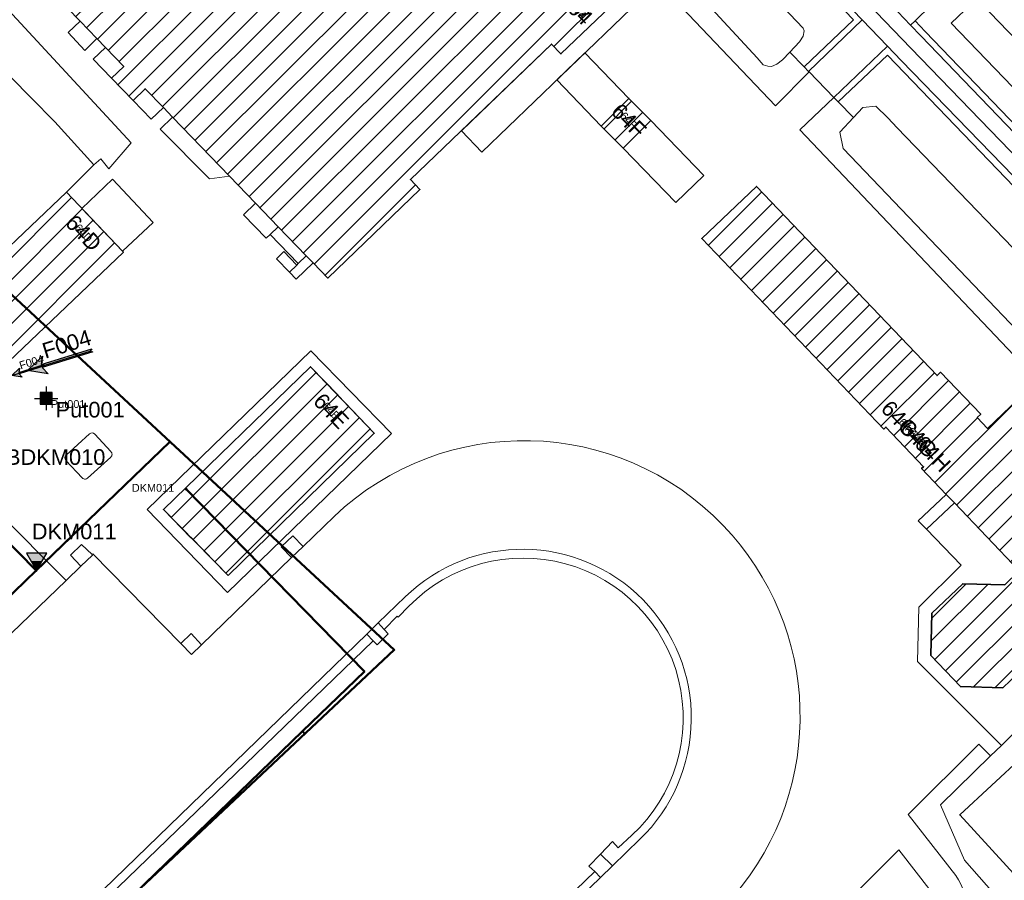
# Model space of a CAD drawing. Header units: metres. Extents: x 124322 to 125871, y 483990 to 485142.
# Tile 34 of 61: x 124817 to 124943, y 484557 to 484668. Entities that reach past the tile are written whole.
import ezdxf
from ezdxf.enums import TextEntityAlignment as Align

# ---------------------------------------------------------------- set-up
doc = ezdxf.new("R2010")
doc.units = ezdxf.units.M
for name, color, linetype, lineweight in [('00_GEO_Arcering', 252, 'Continuous', 15), ('B-RO-OG-BEBOUWING-GV', 7, 'Continuous', 35), ('B-RO-OG-BEBOUWING-T18', 7, 'Continuous', 18), ('B-RO-OG-BEBOUWING-T18 @ 0.5', 7, 'Continuous', 18), ('B-RO-OG-BEBOUWING-T18 @ 1', 7, 'Continuous', 18), ('B-RO-OG-BEBOUWING_BORDES-GV', 7, 'Continuous', 18), ('B-RO-OG-BEBOUWING_LUIFEL-GV', 7, 'Continuous', 18), ('B-RO-OG-BEBOUWING_OVERBOUWING-GV', 7, 'Continuous', 18), ('B-RO-OG-BEBOUWING_TRAP-GV', 7, 'Continuous', 18), ('B-RO-OG-TERREIN_CULTUURSCHEIDING-GV', 7, 'Continuous', 0), ('B-RO-OG-TERREIN_ERF-GV', 7, 'Continuous', 0), ('B-RO-OG-WATER-GV', 151, 'Continuous', 13), ('B-RO-VH-ONVERHARD-GV', 252, 'Continuous', 18), ('B-RO-VH-VERHARDING_GESLOTEN-GV', 252, 'Continuous', 18), ('B-RO-VH-VERHARDING_OPEN-GV', 7, 'Continuous', 9)]:
    doc.layers.add(name, color=color, linetype=linetype, lineweight=lineweight)
for name, color, linetype in [('00_GEO_Fotopijlen', 7, 'Continuous'), ('00_GEO_Fotopijlen @ 0.5', 7, 'Continuous'), ('00_GEO_Fotopijlen @ 1', 7, 'Continuous'), ('00_GEO_Meetpunten', 7, 'Continuous'), ('00_GEO_Meetpunten @ 0.5', 7, 'Continuous'), ('00_GEO_Meetpunten @ 1', 7, 'Continuous'), ('00_GEO_Sonderingen', 7, 'Continuous'), ('00_GEO_Sonderingen @ 0.5', 7, 'Continuous'), ('00_GEO_Sonderingen @ 1', 7, 'Continuous'), ('00_GEO_Sonderingen_ntm', 7, 'Continuous'), ('00_GEO_Sonderingen_ntm @ 0.5', 7, 'Continuous'), ('00_GEO_Sonderingen_ntm @ 1', 7, 'Continuous')]:
    doc.layers.add(name, color=color, linetype=linetype)
doc.layers.add('DATATRANSPORT', color=3, linetype='Continuous', lineweight=50, true_color=0x00ff00)
doc.layers.add('KLICGRENS', color=6, linetype='Continuous', lineweight=50, true_color=0xff00ff)
doc.styles.add('IBstijl', font='arial.ttf', dxfattribs={"height": 2})
pattern_1 = [(45, (0, 0), (-1.414213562, 1.414213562), [])]

# ---------------------------------------------------------------- blocks, each defined once
blk = doc.blocks.new('*U205')
at = {"layer": 'B-RO-OG-BEBOUWING-T18 @ 0.5', "style": 'IBstijl'}
blk.add_text('64F', height=1, rotation=-45, dxfattribs=at).set_placement((124895.108, 484654.782), align=Align.MIDDLE)
at = {"layer": 'B-RO-OG-BEBOUWING-T18 @ 1', "style": 'IBstijl'}
blk.add_text('64F', height=2, rotation=-45, dxfattribs=at).set_placement((124895.108, 484654.782), align=Align.MIDDLE)
blk = doc.blocks.new('*U253')
at = {"layer": 'B-RO-OG-BEBOUWING-T18 @ 0.5', "style": 'IBstijl'}
blk.add_text('64G', height=1, rotation=-46.3, dxfattribs=at).set_placement((124932.247, 484613.981), align=Align.MIDDLE)
at = {"layer": 'B-RO-OG-BEBOUWING-T18 @ 1', "style": 'IBstijl'}
blk.add_text('64G', height=2, rotation=-46.3, dxfattribs=at).set_placement((124932.247, 484613.981), align=Align.MIDDLE)
blk = doc.blocks.new('*U254')
at = {"layer": 'B-RO-OG-BEBOUWING-T18 @ 0.5', "style": 'IBstijl'}
blk.add_text('64G-64H', height=1, rotation=-46.3, dxfattribs=at).set_placement((124931.886, 484614.359), align=Align.MIDDLE)
at = {"layer": 'B-RO-OG-BEBOUWING-T18 @ 1', "style": 'IBstijl'}
blk.add_text('64G-64H', height=2, rotation=-46.3, dxfattribs=at).set_placement((124931.886, 484614.359), align=Align.MIDDLE)
blk = doc.blocks.new('*U364')
at = {"layer": 'B-RO-OG-BEBOUWING-T18 @ 0.5', "style": 'IBstijl'}
blk.add_text('64', height=1, rotation=-46.1, dxfattribs=at).set_placement((124888.882, 484668.614), align=Align.MIDDLE)
at = {"layer": 'B-RO-OG-BEBOUWING-T18 @ 1', "style": 'IBstijl'}
blk.add_text('64', height=2, rotation=-46.1, dxfattribs=at).set_placement((124888.882, 484668.614), align=Align.MIDDLE)
blk = doc.blocks.new('*U376')
at = {"layer": 'B-RO-OG-BEBOUWING-T18 @ 0.5', "style": 'IBstijl'}
blk.add_text('64E', height=1, rotation=-46.2, dxfattribs=at).set_placement((124856.996, 484617.599), align=Align.MIDDLE)
at = {"layer": 'B-RO-OG-BEBOUWING-T18 @ 1', "style": 'IBstijl'}
blk.add_text('64E', height=2, rotation=-46.2, dxfattribs=at).set_placement((124856.996, 484617.599), align=Align.MIDDLE)
blk = doc.blocks.new('*U377')
at = {"layer": 'B-RO-OG-BEBOUWING-T18 @ 0.5', "style": 'IBstijl'}
blk.add_text('64D', height=1, rotation=-46.4, dxfattribs=at).set_placement((124825.287, 484640.384), align=Align.MIDDLE)
at = {"layer": 'B-RO-OG-BEBOUWING-T18 @ 1', "style": 'IBstijl'}
blk.add_text('64D', height=2, rotation=-46.4, dxfattribs=at).set_placement((124825.287, 484640.384), align=Align.MIDDLE)
blk = doc.blocks.new('Sondering')
at = {"color": 0}
blk.add_lwpolyline([(-1.3, 2.25), (0, 0), (1.3, 2.25)], close=True, dxfattribs=at)
blk.add_solid([(-1.3, 2.25), (1.3, 2.25), (0, 0)], dxfattribs=at)
at = {"color": 7, "style": 'IBstijl'}
blk.add_attdef('ATTEXT', (1.43, -0.5), '', height=2, dxfattribs=at)
blk = doc.blocks.new('*U424')
at = {"layer": '00_GEO_Sonderingen @ 0.5'}
ref = blk.add_blockref('Sondering', (124802.91, 484613.6), dxfattribs=dict(at, xscale=0.5, yscale=0.5, zscale=0.5))
ref.add_attrib('ATTEXT', 'DKM010/vBDKM010', (124802.6, 484612.14), dxfattribs={"layer": '0', "color": 7, "height": 1, "style": 'IBstijl'})
at = {"layer": '00_GEO_Sonderingen @ 1'}
ref = blk.add_blockref('Sondering', (124802.91, 484613.6), dxfattribs=at)
ref.add_attrib('ATTEXT', 'DKM010/vBDKM010', (124802.3, 484610.68), dxfattribs={"layer": '0', "color": 7, "height": 2, "style": 'IBstijl'})
blk = doc.blocks.new('Meetpunt')
blk.add_hatch(color=0).paths.add_polyline_path([(-0.75, 0.75), (-0.75, -0.75), (0.75, -0.75), (0.75, 0.75)])
at = {"color": 0}
for p, q in [((0, 1.5), (0, -1.5)), ((-1.5, 0), (1.5, 0))]:
    blk.add_line(p, q, dxfattribs=at)
blk.add_lwpolyline([(-0.75, 0.75), (-0.75, -0.75), (0.75, -0.75), (0.75, 0.75)], close=True, dxfattribs=at)
at = {"color": 7, "style": 'IBstijl'}
blk.add_attdef('ATTEXT', (1.21, -2.45), '', height=2, dxfattribs=at)
blk = doc.blocks.new('*U425')
at = {"layer": '00_GEO_Meetpunten @ 0.5', "xscale": 0.5, "yscale": 0.5, "zscale": 0.5}
blk.add_blockref('Meetpunt', (124820.49, 484619.2), dxfattribs=at).add_auto_attribs({'ATTEXT': 'Put001'})
at = {"layer": '00_GEO_Meetpunten @ 1'}
blk.add_blockref('Meetpunt', (124820.49, 484619.2), dxfattribs=at).add_auto_attribs({'ATTEXT': 'Put001'})
blk = doc.blocks.new('*U93')
blk.add_hatch(color=0).paths.add_polyline_path([(4.19, -0.01), (6.6, -1.21), (6.11, -0.21), (12.89, -0.2), (12.59, 0), (12.89, 0.2), (6.11, 0.19), (6.59, 1.19)])
blk.add_line((4.19, -0.01), (12.59, 0))
at = {"color": 7}
blk.add_lwpolyline([(12.89, -0.2), (6.11, -0.21), (6.6, -1.21), (4.19, -0.01), (6.59, 1.19), (6.11, 0.19), (12.89, 0.2), (12.59, 0)], close=True, dxfattribs=at)
at = {"color": 7, "style": 'IBstijl'}
blk.add_attdef('FOTO', (-7.41, 1.06), '', height=2, dxfattribs=at)
blk = doc.blocks.new('*U434')
at = {"layer": '00_GEO_Fotopijlen @ 0.5'}
ref = blk.add_blockref('*U93', (124814.09, 484621.53), dxfattribs=dict(at, xscale=0.5, yscale=0.5, zscale=0.5, rotation=17.23633533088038))
ref.add_attrib('FOTO', 'F004', (124817.23, 484622.9), dxfattribs={"layer": '0', "color": 7, "height": 1, "rotation": 17.2363, "style": 'IBstijl'})
at = {"layer": '00_GEO_Fotopijlen @ 1'}
ref = blk.add_blockref('*U93', (124814.09, 484621.53), dxfattribs=dict(at, rotation=17.23633533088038))
ref.add_attrib('FOTO', 'F004', (124820.37, 484624.26), dxfattribs={"layer": '0', "color": 7, "height": 2, "rotation": 17.2363, "style": 'IBstijl'})
blk = doc.blocks.new('*U96')
at = {"true_color": 0xffffff}
h = blk.add_hatch(color=7, dxfattribs=at)
h.dxf.hatch_style = 1
h.paths.add_polyline_path([(-1.3, 2.25), (0, 0), (1.3, 2.25)])
at = {"color": 0}
blk.add_lwpolyline([(-1.3, 2.25), (0, 0), (1.3, 2.25)], close=True, dxfattribs=at)
at = {"color": 7, "style": 'IBstijl'}
blk.add_attdef('ATTEXT', (14.17, 7.98), '', height=2, dxfattribs=at)
blk = doc.blocks.new('*U440')
at = {"layer": '00_GEO_Sonderingen_ntm @ 0.5'}
ref = blk.add_blockref('*U96', (124819.26, 484597.14), dxfattribs=dict(at, xscale=0.5, yscale=0.5, zscale=0.5))
ref.add_attrib('ATTEXT', 'DKM011', (124831.46, 484607.24), dxfattribs={"layer": '0', "color": 7, "height": 1, "style": 'IBstijl'})
at = {"layer": '00_GEO_Sonderingen_ntm @ 1'}
ref = blk.add_blockref('*U96', (124819.26, 484597.14), dxfattribs=at)
ref.add_attrib('ATTEXT', 'DKM011', (124818.65, 484601.15), dxfattribs={"layer": '0', "color": 7, "height": 2, "style": 'IBstijl'})

msp = doc.modelspace()

# ---------------------------------------------------------------- hatches: boundary and pattern name
at = {"layer": '00_GEO_Arcering'}
h = msp.add_hatch(dxfattribs=at)
h.set_pattern_fill('BEBOUWING', color=256)
h.set_pattern_definition(pattern_1)
h.paths.add_polyline_path([(124879.453, 484685.044), (124877.108, 484687.479), (124874.391, 484690.301), (124872.047, 484692.736), (124868.66, 484696.252), (124866.388, 484698.612), (124861.791, 484703.386), (124860.442, 484704.787), (124846.338, 484719.435), (124845.185, 484720.633), (124842.84, 484723.068), (124840.11, 484725.903), (124837.765, 484728.339), (124836.164, 484730.002), (124832.923, 484733.367), (124823.59, 484743.059), (124807.942, 484728.011), (124800.921, 484721.26), (124783.15, 484704.17), (124792.339, 484694.582), (124795.689, 484697.751), (124799.054, 484694.26), (124805.928, 484687.127), (124807.447, 484685.551), (124809.792, 484683.118), (124808.215, 484681.598), (124810.948, 484678.776), (124812.518, 484680.289), (124814.89, 484677.828), (124816.153, 484676.517), (124818.164, 484674.43), (124821.237, 484671.241), (124823.219, 484669.185), (124824.829, 484667.514), (124826.981, 484665.281), (124828.07, 484664.151), (124830.428, 484661.704), (124828.873, 484660.205), (124831.613, 484657.362), (124833.168, 484658.861), (124835.506, 484656.435), (124836.685, 484655.211), (124843.955, 484647.668), (124847.302, 484644.195), (124850.202, 484641.185), (124853.804, 484637.448), (124854.678, 484636.541), (124856.551, 484634.596), (124868.356, 484645.953), (124867.143, 484647.214), (124885.195, 484664.581), (124886.408, 484663.32), (124893.657, 484670.292)])
h = msp.add_hatch(dxfattribs=at)
h.set_pattern_fill('BEBOUWING', color=256)
h.set_pattern_definition(pattern_1)
h.paths.add_polyline_path([(124897.937, 484654.782), (124895.108, 484657.611), (124891.573, 484654.075), (124894.401, 484651.247)])
h = msp.add_hatch(dxfattribs=at)
h.set_pattern_fill('BEBOUWING', color=256)
h.set_pattern_definition(pattern_1)
h.paths.add_polyline_path([(124823.09, 484645.596), (124800.227, 484623.851), (124797.987, 484621.721), (124805.333, 484613.997), (124811.126, 484619.536), (124811.082, 484619.573), (124830.39, 484637.936), (124830.277, 484638.038)])
h = msp.add_hatch(dxfattribs=at)
h.set_pattern_fill('BEBOUWING', color=256)
h.set_pattern_definition(pattern_1)
h.paths.add_polyline_path([(124935.755, 484606.887), (124936.791, 484605.802), (124945.099, 484597.097), (124943.26, 484595.329), (124937.862, 484595.456), (124933.921, 484591.7), (124933.788, 484586.262), (124937.576, 484582.282), (124942.98, 484582.142), (124946.929, 484585.896), (124947.07, 484591.269), (124948.974, 484593.036), (124950.166, 484591.788), (124957.156, 484598.454), (124960.144, 484601.335), (124961.046, 484602.203), (124944.94, 484619.074), (124941.034, 484615.346), (124939.714, 484616.729), (124940.163, 484617.157), (124935.026, 484622.539), (124934.577, 484622.111), (124911.44, 484646.352), (124904.453, 484639.683), (124927.762, 484615.261), (124928.023, 484615.51), (124932.856, 484610.447), (124932.595, 484610.198)])
h = msp.add_hatch(dxfattribs=at)
h.set_pattern_fill('BEBOUWING', color=256)
h.set_pattern_definition(pattern_1)
h.paths.add_polyline_path([(124843.781, 484596.521), (124862.515, 484614.736), (124857.85, 484619.598), (124857.872, 484619.624), (124854.355, 484623.257), (124835.498, 484604.954), (124839.009, 484601.338), (124839.059, 484601.387)])

# ---------------------------------------------------------------- linework, layer by layer
at = {"layer": 'B-RO-OG-BEBOUWING-GV'}
for points in [[(124823.219, 484669.185), (124824.829, 484667.514), (124826.981, 484665.281), (124828.07, 484664.151), (124830.428, 484661.704), (124828.873, 484660.205), (124831.613, 484657.362), (124833.168, 484658.861), (124835.506, 484656.435), (124836.685, 484655.211), (124843.955, 484647.668), (124847.302, 484644.195), (124850.202, 484641.185), (124853.804, 484637.448), (124854.678, 484636.541), (124856.551, 484634.596), (124868.356, 484645.953), (124867.143, 484647.214), (124885.195, 484664.581), (124886.408, 484663.32), (124893.657, 484670.292)], [(124944.94, 484619.074), (124941.034, 484615.346), (124939.714, 484616.729), (124940.163, 484617.157), (124935.026, 484622.539), (124934.577, 484622.111), (124911.44, 484646.352), (124904.453, 484639.683), (124927.762, 484615.261), (124928.023, 484615.51), (124932.856, 484610.447), (124932.595, 484610.198), (124935.755, 484606.887), (124936.791, 484605.802), (124945.099, 484597.097)], [(124943.26, 484595.329), (124937.862, 484595.456), (124933.921, 484591.7), (124933.788, 484586.262), (124937.576, 484582.282), (124942.98, 484582.142), (124946.929, 484585.896)]]:
    msp.add_lwpolyline(points, dxfattribs=at)
for points in [[(124897.937, 484654.782), (124895.108, 484657.611), (124891.573, 484654.075), (124894.401, 484651.247)], [(124823.09, 484645.596), (124800.227, 484623.851), (124797.987, 484621.721), (124805.333, 484613.997), (124811.126, 484619.536), (124811.082, 484619.573), (124830.39, 484637.936), (124830.277, 484638.038)], [(124843.781, 484596.521), (124862.515, 484614.736), (124857.85, 484619.598), (124857.872, 484619.624), (124854.355, 484623.257), (124835.498, 484604.954), (124839.009, 484601.338), (124839.059, 484601.387)], [(124945.596, 484573.381), (124937.482, 484565.842), (124947.618, 484554.809), (124955.736, 484562.347)]]:
    msp.add_lwpolyline(points, close=True, dxfattribs=at)
at = {"layer": 'B-RO-OG-BEBOUWING_BORDES-GV'}
for points in [[(124847.302, 484644.195), (124845.776, 484642.724), (124848.676, 484639.714), (124849.18, 484640.2), (124850.202, 484641.185)], [(124854.678, 484636.541), (124853.804, 484637.448), (124852.782, 484636.463), (124852.58, 484636.269), (124851.644, 484635.367), (124852.518, 484634.46)]]:
    msp.add_lwpolyline(points, close=True, dxfattribs=at)
at = {"layer": 'B-RO-OG-BEBOUWING_LUIFEL-GV'}
for points in [[(124891.397, 484672.639), (124893.657, 484670.292), (124886.408, 484663.32), (124885.195, 484664.581), (124873.657, 484653.481), (124876.299, 484650.735), (124896.529, 484670.246), (124892.855, 484674.044)], [(124825.054, 484643.531), (124830.277, 484638.038), (124834.178, 484641.741), (124828.965, 484647.267)], [(124833.427, 484604.98), (124843.726, 484594.352), (124864.726, 484614.705), (124854.391, 484625.294)], [(124854.355, 484623.257), (124862.515, 484614.736), (124843.781, 484596.521), (124835.498, 484604.954)]]:
    msp.add_lwpolyline(points, close=True, dxfattribs=at)
at = {"layer": 'B-RO-OG-BEBOUWING_OVERBOUWING-GV'}
for points in [[(124895.108, 484657.611), (124889.479, 484663.447), (124885.881, 484659.977), (124891.573, 484654.075)], [(124897.937, 484654.782), (124894.401, 484651.247), (124901.125, 484644.275), (124904.724, 484647.745)]]:
    msp.add_lwpolyline(points, close=True, dxfattribs=at)
at = {"layer": 'B-RO-OG-BEBOUWING_TRAP-GV'}
for points in [[(124828.07, 484664.151), (124826.514, 484662.653), (124828.873, 484660.205), (124830.428, 484661.704)], [(124831.613, 484657.362), (124833.95, 484654.936), (124835.506, 484656.435), (124833.168, 484658.861)], [(124850.202, 484641.185), (124849.18, 484640.2), (124852.782, 484636.463), (124853.804, 484637.448)], [(124851.644, 484635.367), (124852.58, 484636.269), (124850.922, 484637.989), (124849.986, 484637.087)]]:
    msp.add_lwpolyline(points, close=True, dxfattribs=at)
at = {"layer": 'B-RO-OG-TERREIN_CULTUURSCHEIDING-GV'}
for points in [[(124886.489, 484707.644), (124879.84, 484701.095), (124880.406, 484700.531), (124880.741, 484700.859), (124886.474, 484706.506), (124923.856, 484667.684), (124917.573, 484661.645), (124918.131, 484661.071), (124924.988, 484667.662)], [(124880.406, 484700.531), (124882.654, 484698.293), (124884.06, 484699.56), (124885.47, 484698.62), (124887.1, 484697.76), (124888.22, 484697.05), (124889.3, 484696.18), (124917.43, 484666.6), (124917.55, 484666.29), (124917.43, 484665.58), (124916.98, 484664.85), (124915.727, 484663.545), (124917.573, 484661.645), (124923.856, 484667.684), (124886.474, 484706.506), (124880.741, 484700.859)], [(124929.972, 484662.484), (124928.241, 484664.284), (124921.372, 484657.736), (124921.93, 484657.162), (124928.217, 484663.155), (124979.071, 484610.291), (124978.896, 484611.784), (124977.765, 484613.041), (124976.933, 484613.917), (124955.878, 484635.778)]]:
    msp.add_lwpolyline(points, close=True, dxfattribs=at)
for points in [[(124931.756, 484667.539), (124931.184, 484666.98), (124932.481, 484665.631), (124959.815, 484637.248), (124982.491, 484613.749), (124986.502, 484617.505)], [(124985.933, 484618.068), (124982.495, 484614.792), (124960.018, 484638.151), (124933.058, 484666.185), (124931.756, 484667.539)], [(124978.883, 484608.078), (124979.486, 484607.99), (124979.981, 484608.338), (124979.877, 484608.461), (124980.279, 484608.814), (124979.09, 484610.133), (124979.071, 484610.291), (124928.217, 484663.155), (124921.93, 484657.162)], [(124921.93, 484657.162), (124923.876, 484655.159), (124925.05, 484656.43), (124926.73, 484656.64), (124928.28, 484655.14), (124929.47, 484653.85), (124972.76, 484608.94), (124973.7, 484607.98), (124974.4, 484606.15), (124973.87, 484605.35), (124973.06, 484604.39), (124972.744, 484604.088), (124974.951, 484601.787), (124976.531, 484603.458)]]:
    msp.add_lwpolyline(points, dxfattribs=at)
at = {"layer": 'B-RO-OG-TERREIN_ERF-GV'}
for points in [[(124824.829, 484667.514), (124823.31, 484666.074), (124825.438, 484663.763), (124826.981, 484665.281)], [(124828.07, 484664.151), (124826.514, 484662.653), (124828.873, 484660.205), (124830.428, 484661.704)], [(124831.613, 484657.362), (124833.95, 484654.936), (124835.506, 484656.435), (124833.168, 484658.861)], [(124836.685, 484655.211), (124835.082, 484653.696), (124841.395, 484647.309), (124843.955, 484647.668)], [(124847.302, 484644.195), (124845.776, 484642.724), (124848.676, 484639.714), (124849.18, 484640.2), (124850.202, 484641.185)], [(124850.202, 484641.185), (124849.18, 484640.2), (124852.782, 484636.463), (124853.804, 484637.448)], [(124851.644, 484635.367), (124852.58, 484636.269), (124850.922, 484637.989), (124849.986, 484637.087)], [(124854.678, 484636.541), (124853.804, 484637.448), (124852.782, 484636.463), (124852.58, 484636.269), (124851.644, 484635.367), (124852.518, 484634.46)]]:
    msp.add_lwpolyline(points, close=True, dxfattribs=at)
at = {"layer": 'B-RO-OG-WATER-GV'}
for points in [[(124882.654, 484698.293), (124882.24, 484697.92), (124881.95, 484695.88), (124882.25, 484694.5), (124911.56, 484662.83), (124912.29, 484661.9), (124912.89, 484661.74), (124913.38, 484661.7), (124914.05, 484661.99), (124914.79, 484662.57), (124915.727, 484663.545), (124916.98, 484664.85), (124917.43, 484665.58), (124917.55, 484666.29), (124917.43, 484666.6), (124889.3, 484696.18), (124888.22, 484697.05), (124887.1, 484697.76), (124885.47, 484698.62), (124884.06, 484699.56)], [(124923.876, 484655.159), (124922.13, 484653.27), (124922.54, 484651.22), (124962.55, 484609.38), (124966.24, 484605.7), (124967.39, 484604.49), (124968.51, 484603.78), (124969.473, 484603.306), (124969.79, 484603.15), (124971.02, 484602.99), (124972.18, 484603.55), (124972.744, 484604.088), (124973.06, 484604.39), (124973.87, 484605.35), (124974.4, 484606.15), (124973.7, 484607.98), (124972.76, 484608.94), (124929.47, 484653.85), (124928.28, 484655.14), (124926.73, 484656.64), (124925.05, 484656.43)]]:
    msp.add_lwpolyline(points, close=True, dxfattribs=at)
msp.add_lwpolyline([(124800.227, 484623.851), (124823.09, 484645.596), (124826.6, 484649.12), (124821.6, 484654.63), (124818.59, 484657.7), (124800.35, 484676.23)], dxfattribs=at)
at = {"layer": 'B-RO-VH-ONVERHARD-GV'}
for points in [[(124962.55, 484609.38), (124922.54, 484651.22), (124922.13, 484653.27), (124923.876, 484655.159), (124921.93, 484657.162), (124921.372, 484657.736), (124917.012, 484653.579), (124967.022, 484600.916), (124969.473, 484603.306), (124968.51, 484603.78), (124967.39, 484604.49), (124966.24, 484605.7)], [(124951.504, 484583.27), (124948.25, 484586.663), (124953.071, 484591.286), (124955.042, 484589.231), (124963.823, 484597.796), (124960.144, 484601.335), (124957.156, 484598.454), (124950.166, 484591.788), (124948.974, 484593.036), (124947.07, 484591.269), (124946.929, 484585.896), (124942.98, 484582.142), (124937.576, 484582.282), (124933.788, 484586.262), (124933.921, 484591.7), (124937.862, 484595.456), (124943.26, 484595.329), (124945.099, 484597.097), (124936.791, 484605.802), (124933.215, 484602.427), (124937.651, 484597.822), (124932.241, 484592.454), (124932.078, 484585.515), (124942.809, 484574.76)]]:
    msp.add_lwpolyline(points, close=True, dxfattribs=at)
for points in [[(124826.023, 484614.641), (124823.056, 484611.937)], [(124828.766, 484612.388), (124826.737, 484614.622)], [(124823.019, 484611.247), (124825.088, 484609.002)], [(124825.765, 484608.969), (124828.767, 484611.677)], [(124933.84, 484556.02), (124929.67, 484561.36), (124923.11, 484554.81), (124921.81, 484554.13), (124917.581, 484549.948), (124915.596, 484548.008)]]:
    msp.add_lwpolyline(points, dxfattribs=at)
for points in [[(124826.737, 484614.622, 0.3735718), (124826.023, 484614.641)], [(124823.056, 484611.937, 0.3956029), (124823.019, 484611.247)], [(124828.767, 484611.677, 0.4577687), (124828.766, 484612.388)], [(124825.088, 484609.002, 0.2592365), (124825.544, 484608.858)], [(124825.544, 484608.858, 0.1320104), (124825.765, 484608.969)]]:
    msp.add_lwpolyline(points, format="xyb", dxfattribs=at)
at = {"layer": 'B-RO-VH-VERHARDING_GESLOTEN-GV'}
for points in [[(124959.815, 484637.248), (124932.481, 484665.631), (124931.184, 484666.98), (124928.723, 484669.54), (124908.393, 484690.662), (124889.546, 484710.221), (124888.03, 484708.943), (124931.229, 484664.061), (124957.892, 484636.473), (124979.164, 484614.374), (124988.352, 484604.776), (124989.048, 484605.452), (124989.744, 484606.128), (124989.362, 484606.533), (124982.491, 484613.749)], [(124891.573, 484654.075), (124895.108, 484657.611), (124897.937, 484654.782), (124894.401, 484651.247)], [(124857.872, 484619.624), (124857.85, 484619.598), (124862.515, 484614.736), (124843.781, 484596.521), (124839.059, 484601.387), (124839.009, 484601.338), (124835.498, 484604.954), (124854.355, 484623.257)], [(124853.407, 484600.241), (124852.07, 484601.61), (124850.57, 484600.2), (124851.92, 484598.802)], [(124826.362, 484599.182), (124825, 484600.48), (124823.59, 484599.13), (124824.92, 484597.7), (124826.409, 484599.134)], [(124863.78, 484589.6), (124863.004, 484590.429), (124861.54, 484589.01), (124862.35, 484588.14), (124862.89, 484587.64), (124864.28, 484589.05)], [(124862.35, 484588.14), (124861.54, 484589.01), (124791.196, 484520.823), (124791.96, 484520.16)], [(124837.74, 484587.82), (124839.123, 484586.414), (124840.39, 484587.64), (124839.06, 484589.1)], [(124955.736, 484562.347), (124947.618, 484554.809), (124937.482, 484565.842), (124945.596, 484573.381)], [(124891.48, 484560.84), (124889.98, 484559.29), (124890.74, 484558.61), (124891.48, 484557.85), (124893, 484559.32)], [(124891.48, 484557.85), (124890.74, 484558.61), (124821.16, 484491.459), (124820.652, 484491.984), (124819.782, 484491.192), (124821.13, 484489.81)]]:
    msp.add_lwpolyline(points, close=True, dxfattribs=at)
for points in [[(124904.453, 484639.683), (124911.44, 484646.352), (124934.577, 484622.111), (124935.026, 484622.539), (124940.163, 484617.157), (124939.714, 484616.729), (124941.034, 484615.346), (124944.94, 484619.074), (124961.046, 484602.203), (124960.144, 484601.335), (124963.823, 484597.796), (124967.022, 484600.916), (124917.012, 484653.579), (124921.372, 484657.736), (124918.2, 484661), (124913.87, 484656.68), (124877.81, 484694.56)], [(124811.94, 484672.92), (124831.359, 484651.924), (124828.53, 484648.609), (124827.502, 484649.87), (124826.6, 484649.12), (124823.09, 484645.596), (124830.277, 484638.038), (124830.39, 484637.936), (124811.082, 484619.573)], [(124931.335, 484672.076), (124928.723, 484669.54), (124931.184, 484666.98), (124931.756, 484667.539), (124933.787, 484669.526)], [(124938.977, 484671.131), (124938.995, 484671.111), (124982.376, 484626.114), (124986.551, 484621.792)], [(124893.657, 484670.292), (124886.408, 484663.32), (124885.195, 484664.581), (124867.143, 484647.214), (124868.356, 484645.953), (124856.551, 484634.596), (124854.678, 484636.541), (124852.518, 484634.46), (124851.644, 484635.367), (124849.986, 484637.087), (124850.922, 484637.989), (124852.58, 484636.269), (124852.782, 484636.463), (124849.18, 484640.2), (124848.676, 484639.714), (124845.776, 484642.724), (124847.302, 484644.195), (124843.955, 484647.668), (124841.395, 484647.309), (124835.082, 484653.696), (124836.685, 484655.211), (124835.506, 484656.435), (124833.95, 484654.936), (124831.613, 484657.362), (124828.873, 484660.205), (124826.514, 484662.653), (124828.07, 484664.151), (124826.981, 484665.281), (124825.438, 484663.763), (124823.31, 484666.074), (124824.829, 484667.514), (124823.219, 484669.185)], [(124936.983, 484558.093), (124930.871, 484565.921), (124939.922, 484574.897), (124941.44, 484573.424), (124942.809, 484574.76), (124932.078, 484585.515), (124932.241, 484592.454), (124937.651, 484597.822), (124933.215, 484602.427), (124932.174, 484603.508), (124935.755, 484606.887), (124932.595, 484610.198), (124932.856, 484610.447), (124928.023, 484615.51), (124927.762, 484615.261), (124904.453, 484639.683)], [(124823.056, 484611.937), (124826.023, 484614.641)], [(124826.737, 484614.622), (124828.766, 484612.388)], [(124825.088, 484609.002), (124823.019, 484611.247)], [(124828.767, 484611.677), (124825.765, 484608.969)], [(124814.147, 484604.784), (124823.035, 484595.885), (124824.92, 484597.7), (124823.59, 484599.13), (124825, 484600.48), (124826.362, 484599.182), (124826.47, 484599.28), (124837.74, 484587.82), (124839.06, 484589.1), (124840.39, 484587.64), (124851.92, 484598.802), (124850.57, 484600.2), (124852.07, 484601.61), (124853.407, 484600.241), (124857.367, 484604.074)], [(124857.367, 484604.074), (124853.407, 484600.241)], [(124977.218, 484595.198), (124979.326, 484597.223), (124975.112, 484601.619), (124970.507, 484597.246), (124967.022, 484600.916), (124963.823, 484597.796), (124955.042, 484589.231), (124956.325, 484587.893), (124951.504, 484583.27), (124942.809, 484574.76), (124941.44, 484573.424), (124935.008, 484567.142), (124938.103, 484560.045), (124945.584, 484551.504), (124947.489, 484553.389), (124947.915, 484553.318), (124954.07, 484559.32), (124954.842, 484560.143), (124957.23, 484562.69), (124960.6, 484558.65)], [(124853.407, 484600.241), (124851.92, 484598.802), (124840.39, 484587.64), (124839.123, 484586.414), (124837.74, 484587.82), (124826.47, 484599.28), (124826.362, 484599.182), (124826.409, 484599.134), (124824.92, 484597.7), (124823.035, 484595.885), (124782.29, 484556.65), (124794.82, 484543.69), (124781.58, 484530.89), (124780.135, 484529.493), (124776.432, 484525.913)], [(124786.206, 484515.986), (124789.8, 484519.47), (124791.196, 484520.823), (124861.54, 484589.01), (124863.004, 484590.429), (124866.456, 484593.775)], [(124866.456, 484593.775), (124863.004, 484590.429), (124863.78, 484589.6), (124865.458, 484591.298), (124865.577, 484591.182), (124866.944, 484592.581)], [(124895.511, 484563.255), (124893.73, 484561.64), (124893.02, 484562.43), (124891.48, 484560.84)], [(124891.48, 484560.84), (124893, 484559.32), (124896.521, 484562.725)], [(124896.521, 484562.725), (124893, 484559.32)], [(124908.594, 484555.523), (124915.596, 484548.008), (124917.581, 484549.948), (124921.81, 484554.13), (124923.11, 484554.81), (124929.67, 484561.36), (124933.84, 484556.02)], [(124893, 484559.32), (124891.48, 484557.85), (124821.13, 484489.81), (124819.657, 484488.385), (124816.128, 484484.972)]]:
    msp.add_lwpolyline(points, dxfattribs=at)
for points in [[(124826.023, 484614.641, -0.3735718), (124826.737, 484614.622)], [(124907.18, 484602.934, 0.412463), (124857.367, 484604.074)], [(124857.367, 484604.074, -0.412463), (124907.18, 484602.934)], [(124823.019, 484611.247, -0.3956029), (124823.056, 484611.937)], [(124828.766, 484612.388, -0.4577687), (124828.767, 484611.677)], [(124825.544, 484608.858, -0.2592365), (124825.088, 484609.002)], [(124825.765, 484608.969, -0.1320104), (124825.544, 484608.858)], [(124908.594, 484555.523, 0.3853958), (124907.18, 484602.934)], [(124907.18, 484602.934, -0.3853958), (124908.594, 484555.523)], [(124866.456, 484593.775, -0.4125038), (124896.926, 484593.39)], [(124896.926, 484593.39, 0.4125038), (124866.456, 484593.775)], [(124866.944, 484592.581, -1.0251683), (124895.511, 484563.255)], [(124896.926, 484593.39, -0.4162728), (124896.521, 484562.725)], [(124896.521, 484562.725, 0.4162728), (124896.926, 484593.39)], [(124938.589, 484553.259, 0.1320629), (124936.983, 484558.093)]]:
    msp.add_lwpolyline(points, format="xyb", dxfattribs=at)
at = {"layer": 'B-RO-VH-VERHARDING_OPEN-GV'}
for points in [[(124888.03, 484708.943), (124886.489, 484707.644), (124924.988, 484667.662), (124928.241, 484664.284), (124929.972, 484662.484), (124955.878, 484635.778), (124976.933, 484613.917), (124977.765, 484613.041), (124979.164, 484614.374), (124957.892, 484636.473), (124931.229, 484664.061)], [(124928.241, 484664.284), (124924.988, 484667.662), (124918.131, 484661.071), (124918.2, 484661), (124921.372, 484657.736)], [(124936.791, 484605.802), (124935.755, 484606.887), (124932.174, 484603.508), (124933.215, 484602.427)]]:
    msp.add_lwpolyline(points, close=True, dxfattribs=at)
for points in [[(124938.991, 484669.742), (124936.378, 484667.242), (124979.02, 484622.964), (124982.376, 484626.114), (124938.995, 484671.111)], [(124782.29, 484556.65), (124823.035, 484595.885), (124814.147, 484604.784), (124786.76, 484578.056), (124783.668, 484581.211), (124785.487, 484582.973)]]:
    msp.add_lwpolyline(points, dxfattribs=at)
at = {"layer": 'DATATRANSPORT'}
for points in [[(124819.191, 484597.146, 0), (124819.191, 484597.146, 0), (124820.172, 484598.106, 0), (124836.311, 484613.648, 0)], [(124838.432, 484607.568, 0), (124861.243, 484584.197, 0), (124853.333, 484576.554, 0)], [(124820.172, 484598.106, 0), (124825.214, 484602.961, 0)], [(124820.172, 484598.106, 0), (124825.214, 484602.961, 0)], [(124819.191, 484597.146, 0), (124819.191, 484597.146, 0), (124814.626, 484601.797, 0)], [(124814.998, 484593.046, 0), (124819.191, 484597.146, 0)], [(124853.333, 484576.554, 0), (124831.819, 484555.763, 0)], [(124853.333, 484576.554, 0), (124853.628, 484576.251, 0)]]:
    msp.add_polyline3d(points, dxfattribs=at)
for p in [(124931.408, 484615.031), (124838.432, 484607.568), (124819.191, 484597.146), (124819.191, 484597.146), (124819.191, 484597.146), (124853.333, 484576.554), (124853.333, 484576.554), (124853.333, 484576.554)]:
    msp.add_point(p, dxfattribs=at)
at = {"layer": 'KLICGRENS'}
msp.add_polyline3d([(124718.059, 484544.99, 0), (124766.059, 484493.99, 0), (124865.06, 484586.99, 0), (124810.06, 484637.99, 0), (124808.06, 484637.99, 0), (124718.059, 484544.99, 0)], dxfattribs=at)

# ---------------------------------------------------------------- block references
at = {"layer": '00_GEO_Fotopijlen'}
msp.add_blockref('*U434', (0, 0), dxfattribs=at)
at = {"layer": '00_GEO_Meetpunten'}
msp.add_blockref('*U425', (0, 0), dxfattribs=at)
at = {"layer": '00_GEO_Sonderingen'}
msp.add_blockref('*U424', (0, 0), dxfattribs=at)
at = {"layer": '00_GEO_Sonderingen_ntm'}
msp.add_blockref('*U440', (0, 0), dxfattribs=at)
at = {"layer": 'B-RO-OG-BEBOUWING-T18'}
for name in ['*U364', '*U205', '*U377', '*U376', '*U254', '*U253']:
    msp.add_blockref(name, (0, 0), dxfattribs=at)

doc.saveas('drawing.dxf')
